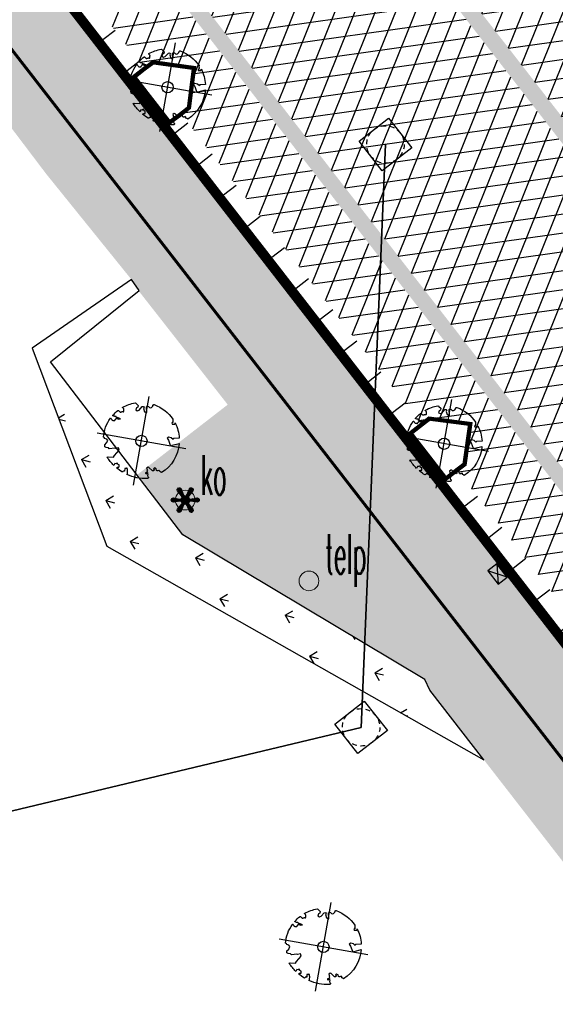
# Model space of a CAD drawing. Header units: metres. Extents: x 196882 to 197709, y 354811 to 355604.
# Tile 57 of 68: x 197277 to 197291, y 355287 to 355314. Entities that reach past the tile are written whole.
import ezdxf
from ezdxf.enums import TextEntityAlignment as Align

# ---------------------------------------------------------------- set-up
doc = ezdxf.new("R2010")
doc.units = ezdxf.units.M
doc.linetypes.add('HIDDENX2', pattern=[0.75, 0.5, -0.25])
doc.layers.get('0').update_dxf_attribs({"lineweight": 18})
for name, color, linetype, lineweight in [('B-WE-IE-MEUBILAIR_WEGMEUBILAIR-S', 7, 'Continuous', 25), ('Boomvak', 7, 'Continuous', 18), ('dinaf vast verkeerstelpunt', 2, 'Continuous', 0), ('kunstobject', 2, 'Continuous', 0), ('N-WE-RI-HWA_KOLK-S', 7, 'Continuous', 25), ('N-WE-RI-PUT_BETON-S', 7, 'Continuous', 25), ('V-WE-GR-BOOM-S', 7, 'Continuous', 25), ('V-WE-RI-VWA_TRANSPORTLEIDING-G', 20, 'RI-VWA-V', 35), ('V-WE-VH-KANTOPSLUITING_OPSLUITBAND-G', 7, 'VH-OPSLUITBAND-V', 25), ('V-WE-VH-KANTOPSLUITING_RIJWIELPADBAND_380X200-G', 10, 'VH-RIJWIELPADBAND_380X200-V', 0), ('V-WE-VH-KANTOPSLUITING_TROTTOIRBAND-G', 7, 'VH-TROTTOIRBAND-V', 0), ('V-WE-VH-VERHARDING_TEGEL-A', 252, 'Continuous', 18)]:
    doc.layers.add(name, color=color, linetype=linetype, lineweight=lineweight)
doc.layers.add('V-WE-VH-VERHARDING_TEGEL_300x300 grijs', color=7, linetype='Continuous', lineweight=18, true_color=0x999999)
doc.layers.add('V_GROEN_A_GRAS', color=3, linetype='Continuous', true_color=0x00ff00)
doc.layers.add('V_WEGEN_A_ASFALT', color=252, linetype='Continuous')
doc.layers.add('V_WEGEN_A_BSS', color=252, linetype='Continuous')
doc.styles.add('NLCS-ISO-M500-T25', font='NLCS-ISO.ttf', dxfattribs={"height": 1})
doc.styles.get("Standard").update_dxf_attribs({"font": 'arial.ttf'})
doc.styles.add('Style-simplex', font='simplex.shx')
doc.linetypes.add('RI-VWA-V', pattern='A,2.5,[24,NLCS.SHX,S=1,R=0,X=0,Y=0],2.5,-3,0,-3', length=11)
doc.linetypes.add('VH-OPSLUITBAND-V', pattern='A,4,-2,2,-2,2,[24,NLCS.SHX,S=1,R=0,X=0,Y=0],2,-2,2,-2', length=20)
doc.linetypes.add('VH-RIJWIELPADBAND_380X200-V', pattern='A,4,[24,NLCS.SHX,S=1,R=0,X=0,Y=0],4,-2,2,-2,0,-2,2,-2', length=20)
doc.linetypes.add('VH-TROTTOIRBAND-V', pattern='A,2.5,[24,NLCS.SHX,S=1,R=0,X=0,Y=0],2.5,-2,2,-2,2,-2', length=15)
pattern_1 = [(37.8188, (197246.93495, 355232.614), (0.0928136, 0.736638), [0.525, -0.525]), (127.8188, (197246.93495, 355232.614), (-0.4147258, -0.3219122), [])]
pattern_2 = [(8.01566, (197092.36684, 355424.0297), (-0.0697219, 0.495115), []), (68.01566, (197092.36684, 355424.0297), (-0.4636431, 0.1871766), [])]

# ---------------------------------------------------------------- blocks, each defined once
blk = doc.blocks.new('S429')
at = {"layer": 'kunstobject', "color": 7, "linetype": 'Continuous', "lineweight": 0}
blk.add_circle((0, 0), 0.263, dxfattribs=at)
blk.add_circle((0, 0), 0.263, dxfattribs=at)
at = {"layer": 'kunstobject', "color": 7, "linetype": 'Continuous', "lineweight": 0, "style": 'Style-simplex', "width": 0.428569}
blk.add_text('ko', height=1.05, dxfattribs=at).set_placement((0.41, 0.143))
blk = doc.blocks.new('S1150')
at = {"layer": 'dinaf vast verkeerstelpunt', "color": 7, "linetype": 'Continuous', "lineweight": 0}
blk.add_circle((0, 0), 0.263, dxfattribs=at)
blk.add_circle((0, 0), 0.263, dxfattribs=at)
at = {"layer": 'dinaf vast verkeerstelpunt', "color": 7, "linetype": 'Continuous', "lineweight": 0, "style": 'Style-simplex', "width": 0.428569}
blk.add_text('telp', height=1.05, dxfattribs=at).set_placement((0.429, 0.191))
blk = doc.blocks.new('*U82')
at = {"color": 1}
blk.add_lwpolyline([(0.087, 0.942), (0.088, 0.944), (0.09, 0.946), (0.091, 0.948), (0.093, 0.949), (0.095, 0.951), (0.096, 0.952), (0.097, 0.954), (0.099, 0.956), (0.1, 0.958), (0.102, 0.96), (0.103, 0.963), (0.103, 0.967), (0.103, 0.972), (0.103, 0.977), (0.102, 0.983), (0.095, 1.007, -0.52938), (0.106, 1.02, -0.087139), (0.444, 0.925, -0.372341), (0.457, 0.895), (0.471, 0.824), (0.436, 0.789), (0.398, 0.797), (0.353, 0.763), (0.371, 0.72), (0.417, 0.705), (0.542, 0.734), (0.573, 0.717), (0.57, 0.691), (0.541, 0.673), (0.515, 0.588), (0.549, 0.534), (0.634, 0.669, -0.504641), (0.681, 0.628, 0.331948), (0.709, 0.584, 0.282008), (0.799, 0.601), (0.791, 0.597, -0.512156), (0.833, 0.597, -0.16076), (1.019, -0.011), (0.995, -0.034), (0.995, -0.059), (0.972, -0.063), (0.975, -0.088), (0.94, -0.076), (0.929, -0.104), (0.973, -0.133), (0.987, -0.144), (1.011, -0.12, -0.106371), (0.868, -0.522), (0.741, -0.44), (0.718, -0.456), (0.702, -0.389), (0.657, -0.335), (0.605, -0.335), (0.606, -0.398), (0.566, -0.536), (0.572, -0.562), (0.601, -0.566), (0.786, -0.637, -0.236298), (-0.045, -1.003, 0.159625), (-0.069, -0.954, 0.350802), (-0.063, -0.906, -0.504641), (-0.12, -0.879), (-0.106, -0.834), (-0.129, -0.792), (-0.16, -0.796), (-0.165, -0.829), (-0.188, -0.842), (-0.216, -0.821), (-0.24, -0.695), (-0.258, -0.677), (-0.304, -0.678), (-0.317, -0.733), (-0.336, -0.739), (-0.354, -0.785), (-0.401, -0.76, 0.733583), (-0.384, -0.795, -0.861625), (-0.374, -0.826, 0.279978), (-0.409, -0.879), (-0.407, -0.881, -0.827056), (-0.442, -0.917, -0.116774), (-0.83, -0.511), (-0.823, -0.51), (-0.817, -0.508), (-0.812, -0.506), (-0.808, -0.504), (-0.805, -0.502), (-0.803, -0.5), (-0.801, -0.497), (-0.754, -0.437), (-0.752, -0.435), (-0.752, -0.433), (-0.751, -0.431), (-0.75, -0.429), (-0.75, -0.427), (-0.749, -0.425), (-0.748, -0.422), (-0.747, -0.42), (-0.746, -0.417), (-0.744, -0.414), (-0.743, -0.411), (-0.741, -0.408), (-0.739, -0.405), (-0.738, -0.401), (-0.736, -0.398), (-0.735, -0.395), (-0.734, -0.392), (-0.734, -0.389), (-0.733, -0.386), (-0.733, -0.383), (-0.733, -0.381), (-0.734, -0.379), (-0.734, -0.377), (-0.735, -0.375), (-0.736, -0.374), (-0.738, -0.374), (-0.74, -0.373), (-0.742, -0.373), (-0.744, -0.373), (-0.746, -0.373), (-0.748, -0.373), (-0.75, -0.372), (-0.753, -0.371), (-0.755, -0.37), (-0.758, -0.369), (-0.76, -0.367), (-0.763, -0.365), (-0.765, -0.363), (-0.768, -0.361), (-0.771, -0.359), (-0.773, -0.357), (-0.776, -0.355), (-0.779, -0.352), (-0.781, -0.35), (-0.83, -0.406), (-0.832, -0.403), (-0.835, -0.4), (-0.837, -0.397), (-0.839, -0.394), (-0.841, -0.39), (-0.844, -0.388), (-0.848, -0.386), (-0.855, -0.385), (-0.864, -0.386), (-0.876, -0.388), (-0.891, -0.393, -0.040997), (-0.958, -0.205), (-0.923, -0.211), (-0.893, -0.231), (-0.876, -0.216), (-0.856, -0.185), (-0.875, -0.156), (-0.865, -0.113), (-0.904, -0.11), (-0.93, -0.085), (-0.978, -0.116, -0.05814), (-0.998, 0.166), (-0.97, 0.16), (-0.86, 0.073), (-0.812, 0.089), (-0.626, 0.139), (-0.61, 0.2), (-0.682, 0.229), (-0.693, 0.252), (-0.824, 0.317), (-0.827, 0.354), (-0.872, 0.391), (-0.89, 0.428), (-0.859, 0.476), (-0.792, 0.486), (-0.73, 0.527), (-0.729, 0.568), (-0.768, 0.613), (-0.757, 0.632), (-0.773, 0.662, -0.13428), (-0.333, 0.967, -0.541727), (-0.319, 0.957), (-0.322, 0.928), (-0.321, 0.913), (-0.319, 0.902), (-0.316, 0.893), (-0.312, 0.887), (-0.307, 0.882), (-0.302, 0.878), (-0.297, 0.875), (-0.293, 0.872), (-0.289, 0.868), (-0.286, 0.865), (-0.282, 0.862), (-0.279, 0.859), (-0.276, 0.857), (-0.273, 0.855), (-0.269, 0.854), (-0.266, 0.854), (-0.262, 0.855), (-0.258, 0.857), (-0.255, 0.859), (-0.25, 0.861), (-0.246, 0.863), (-0.242, 0.865), (-0.238, 0.867), (-0.234, 0.868), (-0.229, 0.869), (-0.225, 0.87), (-0.221, 0.871), (-0.217, 0.871), (-0.213, 0.872), (-0.21, 0.873), (-0.206, 0.874), (-0.203, 0.876), (-0.2, 0.879), (-0.197, 0.882), (-0.195, 0.885), (-0.193, 0.865), (-0.188, 0.86), (-0.167, 0.824), (-0.122, 0.799), (-0.185, 0.902), (-0.184, 0.905), (-0.183, 0.908), (-0.183, 0.911), (-0.183, 0.914), (-0.184, 0.917), (-0.185, 0.92), (-0.188, 0.923), (-0.191, 0.926), (-0.194, 0.929), (-0.199, 0.933), (-0.204, 0.938), (-0.21, 0.944), (-0.216, 0.951), (-0.223, 0.959), (-0.24, 0.98, -0.543104), (-0.234, 0.996, -0.046766), (-0.047, 1.023, -0.385168), (-0.036, 1.015), (-0.03, 0.976), (-0.028, 0.964), (-0.024, 0.956), (-0.021, 0.951), (-0.017, 0.947), (-0.013, 0.946), (-0.009, 0.945), (-0.005, 0.945), (-0.002, 0.945), (0.002, 0.944), (0.005, 0.943), (0.009, 0.942), (0.012, 0.941), (0.015, 0.939), (0.019, 0.938), (0.022, 0.936), (0.025, 0.935), (0.028, 0.934), (0.031, 0.932), (0.033, 0.931), (0.036, 0.929), (0.038, 0.928), (0.04, 0.926), (0.042, 0.924), (0.044, 0.922), (0.045, 0.92), (0.046, 0.919), (0.047, 0.917), (0.048, 0.915), (0.049, 0.914), (0.051, 0.913), (0.052, 0.912), (0.054, 0.912), (0.056, 0.912), (0.058, 0.913), (0.06, 0.914), (0.062, 0.915), (0.065, 0.916), (0.067, 0.918), (0.07, 0.921), (0.072, 0.923), (0.074, 0.926), (0.076, 0.929), (0.079, 0.932), (0.081, 0.935), (0.083, 0.937), (0.085, 0.94)], format="xyb", close=True, dxfattribs=at)
at = {"color": 10}
for points in [[(0.849, -0.849), (-0.849, 0.849)], [(-0.849, -0.849), (0.849, 0.849)]]:
    blk.add_lwpolyline(points, dxfattribs=at)
at = {"color": 1}
blk.add_circle((0, 0), 0.15, dxfattribs=at)
at = {"color": 7, "style": 'NLCS-ISO-M500-T25'}
for tag, p in [('NR', (-0.492, -0.08)), ('NAAM', (-0.492, -0.32))]:
    blk.add_attdef(tag, p, '', height=0.2, dxfattribs=at)
at = {"color": 7, "style": 'NLCS-ISO-M500-T25', "flags": 1}
for tag, p in [('WETNAAM', (-0.492, -0.56)), ('STAMDIA', (-0.492, -0.8)), ('STAMOMTR', (-0.492, -1.04)), ('OPMERKING', (-0.492, -1.28))]:
    blk.add_attdef(tag, p, '', height=0.2, dxfattribs=at)
blk = doc.blocks.new('SIE-WEG_KUNSTWERK-SO')
at = {"color": 0}
for p, q in [((-1.06, 1.31), (-0.73, 1.64)), ((-1.05, 1.46), (-0.88, 1.63)), ((-1.01, 1.21), (-0.63, 1.59)), ((-0.95, 1.13), (-0.56, 1.52)), ((-0.89, 1.06), (-0.52, 1.42)), ((-0.82, 0.98), (-0.48, 1.32)), ((-0.56, -0.17), (1.06, 1.44)), ((0.3, 0.83), (1.01, 1.53)), ((0.38, 1.05), (0.93, 1.6)), ((0.46, 1.27), (0.83, 1.64)), ((0.54, 1.49), (0.66, 1.61)), ((-1.85, -0.05), (-1.53, 0.27)), ((-1.83, 0.11), (-1.68, 0.26)), ((-1.81, -0.15), (-1.41, 0.25)), ((-1.74, -0.22), (-1.29, 0.23)), ((-1.64, -0.27), (-1.17, 0.21)), ((-1.5, -0.26), (-1.05, 0.18)), ((-1.33, -0.23), (-0.93, 0.16)), ((-1.15, -0.2), (-0.81, 0.14)), ((-1.06, -1.39), (0.52, 0.2)), ((-0.98, -0.17), (-0.68, 0.13)), ((-0.94, -1.12), (0.46, 0.28)), ((-0.81, -0.14), (-0.11, 0.56)), ((-0.76, 0.9), (-0.44, 1.22)), ((-0.69, 0.82), (-0.4, 1.11)), ((-0.66, -0.13), (0.01, 0.53)), ((-0.63, 0.75), (-0.37, 1.01)), ((-0.56, 0.67), (-0.33, 0.9)), ((-0.5, 0.59), (-0.29, 0.8)), ((-0.48, -0.24), (1.06, 1.3)), ((-0.44, 0.51), (-0.25, 0.7)), ((-0.44, -0.33), (0.53, 0.63)), ((-0.43, 0.38), (-0.19, 0.61)), ((-0.43, -0.47), (0.43, 0.39)), ((-0.08, -0.55), (0.61, 0.14)), ((0.06, -0.54), (0.74, 0.13)), ((0.6, -0.15), (0.91, 0.16)), ((0.75, -0.13), (1.08, 0.19)), ((0.88, -0.15), (1.25, 0.22)), ((1, -0.18), (1.42, 0.25)), ((1.12, -0.2), (1.59, 0.28)), ((1.24, -0.22), (1.7, 0.25)), ((1.36, -0.24), (1.78, 0.19)), ((1.48, -0.26), (1.84, 0.1)), ((-1.03, -1.5), (-0.27, -0.73)), ((-0.97, -1.57), (-0.35, -0.95)), ((-0.88, -1.63), (-0.43, -1.17)), ((0.16, -0.59), (0.45, -0.3)), ((0.23, -0.66), (0.43, -0.46)), ((0.27, -0.75), (0.47, -0.56)), ((0.31, -0.86), (0.53, -0.64)), ((0.35, -0.96), (0.6, -0.71)), ((0.39, -1.07), (0.66, -0.79)), ((0.43, -1.17), (0.73, -0.87)), ((0.46, -1.27), (0.79, -0.94)), ((0.5, -1.38), (0.86, -1.02)), ((0.54, -1.48), (0.92, -1.1)), ((0.6, -1.57), (0.99, -1.17)), ((0.68, -1.62), (1.04, -1.26)), ((1.6, -0.28), (1.85, -0.03)), ((-0.75, -1.64), (-0.51, -1.4)), ((0.8, -1.64), (1.07, -1.38))]:
    blk.add_line(p, q, dxfattribs=at)
at = {"linetype": 'Continuous', "flags": 128}
blk.add_lwpolyline([(0.26, -0.72, 0.700208), (-0.26, -0.72), (-0.55, -1.5, -1), (-1.03, -1.23), (-0.49, -0.58, 0.700208), (-0.75, -0.13), (-1.58, -0.28, -1), (-1.58, 0.28), (-0.75, 0.13, 0.700208), (-0.49, 0.58), (-1.03, 1.23, -1), (-0.55, 1.5), (-0.26, 0.72, 0.700208), (0.26, 0.72), (0.55, 1.5, -1), (1.03, 1.23), (0.49, 0.58, 0.700208), (0.75, 0.13), (1.58, 0.28, -1), (1.58, -0.28), (0.75, -0.13, 0.700208), (0.49, -0.58), (1.03, -1.23, -1), (0.55, -1.5)], format="xyb", close=True, dxfattribs=at)
blk = doc.blocks.new('N-SRI-KOLK_COMBINATIE-SO')
h = blk.add_hatch(color=256)
h.paths.add_polyline_path([(-1.125, 1.5), (-1.125, 0), (0, 0.75)])
h.paths.add_polyline_path([(1.125, 1.5), (0, 0.75), (1.125, 0)])
for p, q in [((-1.125, 0), (1.125, 1.5)), ((1.125, 0), (-1.125, 1.5))]:
    blk.add_line(p, q)
at = {"flags": 128}
blk.add_lwpolyline([(-1.125, 0), (1.125, 0), (1.125, 1.5), (-1.125, 1.5)], close=True, dxfattribs=at)
blk = doc.blocks.new('*U86')
at = {"color": 1, "lineweight": 30}
blk.add_lwpolyline([(-0.5, 0.5), (0.5, 0.5), (0.5, -0.5), (-0.5, -0.5)], close=True, dxfattribs=at)
at = {"color": 1, "linetype": 'HIDDENX2', "lineweight": 30, "ltscale": 0.25}
blk.add_circle((0, 0), 0.5, dxfattribs=at)
for tag, p in [('PUTNR', (1.153, 0.735)), ('MVHOOGTE', (1.153, 0.035))]:
    blk.add_attdef(tag, text='', height=0.5).set_placement(p, align=Align.MIDDLE)
blk.add_attdef('H', text='', height=0.5).set_placement((0, 0), align=Align.MIDDLE_CENTER)

msp = doc.modelspace()

# ---------------------------------------------------------------- hatches: boundary and pattern name
at = {"layer": 'V-WE-VH-VERHARDING_TEGEL-A'}
h = msp.add_hatch(dxfattribs=at)
h.set_pattern_fill('AVH-TEGEL_300X300_HALFST', color=256, scale=1.25, pattern_type=2)
h.set_pattern_definition([(308.01566, (197249.86215, 355235.00618), (0.37867427, -0.17996401), [0.375, -0.375]), (38.01566, (197249.86215, 355235.0062), (-0.2309538, 0.2954409), [])])
edge = h.paths.add_edge_path()
edge.add_line((197250.587, 355375.687), (197251.852, 355380.22))
edge.add_line((197251.852, 355380.22), (197251.636, 355380.279))
edge.add_line((197251.636, 355380.279), (197251.953, 355381.437))
edge.add_line((197251.953, 355381.437), (197253.909, 355388.582))
edge.add_line((197253.909, 355388.582), (197255.388, 355385.944))
edge.add_line((197255.388, 355385.944), (197253.993, 355380.875))
edge.add_line((197253.993, 355380.875), (197253.602, 355379.738))
edge.add_line((197253.602, 355379.738), (197252.112, 355374.322))
edge.add_line((197252.112, 355374.322), (197251.983, 355373.854))
edge.add_arc((197266.421, 355369.787), 15, 164.2696, 175.0152)
edge.add_line((197251.478, 355371.09), (197257.038, 355364.261))
edge.add_line((197257.038, 355364.261), (197259.831, 355360.672))
edge.add_line((197259.831, 355360.672), (197265.955, 355353.017))
edge.add_line((197265.955, 355353.017), (197267.231, 355351.329))
edge.add_line((197267.231, 355351.329), (197267.329, 355351.385))
edge.add_line((197267.329, 355351.385), (197274.122, 355342.324))
edge.add_line((197274.122, 355342.324), (197274.347, 355342.485))
edge.add_line((197274.347, 355342.485), (197280.185, 355334.584))
edge.add_line((197280.185, 355334.584), (197280.301, 355334.674))
edge.add_line((197280.301, 355334.674), (197281.439, 355333.213))
edge.add_line((197281.439, 355333.213), (197281.187, 355332.984))
edge.add_line((197281.187, 355332.984), (197283.81, 355329.634))
edge.add_line((197283.81, 355329.634), (197284.039, 355329.789))
edge.add_line((197284.039, 355329.789), (197287.765, 355325.019))
edge.add_line((197287.765, 355325.019), (197287.883, 355325.086))
edge.add_line((197287.883, 355325.086), (197290.201, 355321.986))
edge.add_line((197290.201, 355321.986), (197290.111, 355321.915))
edge.add_line((197290.111, 355321.915), (197295.665, 355314.806))
edge.add_line((197295.665, 355314.806), (197301.443, 355307.301))
edge.add_line((197301.443, 355307.301), (197303.678, 355304.42))
edge.add_line((197303.678, 355304.42), (197313.199, 355292.056))
edge.add_line((197313.199, 355292.056), (197319.465, 355284.035))
edge.add_line((197319.465, 355284.035), (197322.581, 355279.99))
edge.add_line((197322.581, 355279.99), (197322.446, 355279.867))
edge.add_line((197322.446, 355279.867), (197328.808, 355271.645))
edge.add_line((197328.808, 355271.645), (197329.028, 355271.816))
edge.add_line((197329.028, 355271.816), (197337.212, 355261.237))
edge.add_line((197337.212, 355261.237), (197337.127, 355261.166))
edge.add_line((197337.127, 355261.166), (197340.672, 355256.79))
edge.add_line((197340.672, 355256.79), (197343.11, 355253.699))
edge.add_line((197343.11, 355253.699), (197342.993, 355253.602))
edge.add_line((197342.993, 355253.602), (197343.343, 355253.162))
edge.add_line((197343.343, 355253.162), (197343.435, 355253.225))
edge.add_line((197343.435, 355253.225), (197355.732, 355237.418))
edge.add_line((197355.732, 355237.418), (197355.648, 355237.342))
edge.add_line((197355.648, 355237.342), (197355.992, 355236.882))
edge.add_line((197355.992, 355236.882), (197358.878, 355239.072))
edge.add_line((197358.878, 355239.072), (197360.777, 355236.583))
edge.add_line((197360.777, 355236.583), (197359.385, 355235.66))
edge.add_line((197359.385, 355235.66), (197359.073, 355235.463))
edge.add_line((197359.073, 355235.463), (197358.387, 355235.184))
edge.add_line((197358.387, 355235.184), (197357.663, 355235.029))
edge.add_line((197357.663, 355235.029), (197356.871, 355235.006))
edge.add_line((197356.871, 355235.006), (197356.322, 355235.095))
edge.add_line((197356.322, 355235.095), (197355.792, 355235.3))
edge.add_line((197355.792, 355235.3), (197355.317, 355235.615))
edge.add_line((197355.317, 355235.615), (197354.926, 355236.015))
edge.add_line((197354.926, 355236.015), (197354.173, 355236.966))
edge.add_line((197354.173, 355236.966), (197254.803, 355365.026))
edge.add_line((197254.803, 355365.026), (197252.597, 355367.877))
edge.add_line((197252.597, 355367.877), (197252.691, 355367.952))
edge.add_line((197252.691, 355367.952), (197250.495, 355370.704))
edge.add_line((197250.495, 355370.704), (197250.133, 355371.32))
edge.add_line((197250.133, 355371.32), (197249.916, 355372.013))
edge.add_line((197249.916, 355372.013), (197249.862, 355372.737))
edge.add_line((197249.862, 355372.737), (197249.973, 355373.446))
edge.add_line((197249.973, 355373.446), (197250.587, 355375.687))
h = msp.add_hatch(dxfattribs=at)
h.set_pattern_fill('AVH-TEGEL_300X300_HALFST', color=11, scale=1.25, pattern_type=2)
h.set_pattern_definition([(308.015660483, (-58.86684, -45.96112), (0.378674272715, -0.1799640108), [0.375, -0.375]), (38.01566048, (-58.86684, -45.9611), (-0.23095381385, 0.29544091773), [])])
h.paths.add_polyline_path([(197611.905, 354883.622), (197617.307, 354876.665), (197615.886, 354875.563), (197572.913, 354930.906), (197570.425, 354934.11), (197484.931, 355044.212), (197481.749, 355048.31), (197357.892, 355207.986), (197351.32, 355216.473), (197346.25, 355223.021), (197337.369, 355234.416), (197243.012, 355355.967), (197242.503, 355356.81), (197242.203, 355357.748), (197242.06, 355358.479), (197241.6, 355359.917), (197240.817, 355361.208), (197237.815, 355365.062), (197235.607, 355367.896), (197236.226, 355370.216), (197236.899, 355369.358), (197237.127, 355368.928), (197238.472, 355367.204), (197242.289, 355362.28), (197242.829, 355361.489), (197243.273, 355360.634), (197243.612, 355359.731), (197243.839, 355358.801), (197243.913, 355358.396), (197244.132, 355357.668), (197244.49, 355356.997), (197246.89, 355353.905), (197257.004, 355340.877), (197263.069, 355333.063), (197270.1, 355324.006), (197279.392, 355312.035), (197295.011, 355291.914), (197302.573, 355282.172), (197310.236, 355272.301), (197317.909, 355262.416), (197324.699, 355253.668), (197332.224, 355243.975), (197340.253, 355233.64), (197347.837, 355223.911), (197349.563, 355225.192), (197351.569, 355222.107), (197350.13, 355220.964), (197357.263, 355211.768), (197361.255, 355206.596), (197374.852, 355189.05), (197395.161, 355162.866), (197403.326, 355152.339), (197425.189, 355124.15), (197437.629, 355108.111), (197445.337, 355098.173), (197474.048, 355061.155), (197481.019, 355052.168), (197483.327, 355053.995), (197485.597, 355051.07), (197483.289, 355049.265), (197486.28, 355045.412), (197561.285, 354948.815), (197591.974, 354909.292)])
h = msp.add_hatch(dxfattribs=at)
h.set_pattern_fill('AVH-TEGEL_300X300_HALFST', color=256, scale=1.25, pattern_type=2)
h.set_pattern_definition([(308.01566, (197234.217, 354932.616), (0.37867427, -0.17996401), [0.375, -0.375]), (38.01566, (197234.217, 354932.616), (-0.23095381, 0.29544092), [])])
h.paths.add_polyline_path([(197235.581, 355367.799), (197234.217, 355362.687), (197236.721, 355359.564), (197239.925, 355353.365), (197240.018, 355353.248), (197240.596, 355353.707), (197242.746, 355350.948), (197242.149, 355350.482), (197247.638, 355343.366), (197248.794, 355344.219), (197251.13, 355341.161), (197250.017, 355340.283), (197251.382, 355338.514), (197252.017, 355339.01), (197253.241, 355337.431), (197252.603, 355336.931), (197255.071, 355333.731), (197255.72, 355334.225), (197256.932, 355332.633), (197256.293, 355332.148), (197258.771, 355328.935), (197259.386, 355329.419), (197260.605, 355327.83), (197259.989, 355327.355), (197262.404, 355324.224), (197263.572, 355325.082), (197265.762, 355322.252), (197264.611, 355321.364), (197266.049, 355319.503), (197266.681, 355319.992), (197267.9, 355318.4), (197267.273, 355317.913), (197268.559, 355316.246), (197270.468, 355317.879), (197270.374, 355318.017), (197270.769, 355318.334), (197271.082, 355317.944), (197271.017, 355317.894), (197277.296, 355309.603), (197279.798, 355306.505), (197279.767, 355306.48), (197282.144, 355303.445), (197279.742, 355301.585), (197280.949, 355299.977), (197287.399, 355296.113), (197287.537, 355295.83), (197336.506, 355232.778), (197336.629, 355232.874), (197343.676, 355223.839), (197345.792, 355221.126), (197350.134, 355215.559), (197350.732, 355214.792), (197350.788, 355213.519), (197352.134, 355211.814), (197352.955, 355211.669), (197355.806, 355207.908), (197382.704, 355173.364), (197415.028, 355132.025), (197418.821, 355127.312), (197426.22, 355117.67), (197426.162, 355117.573), (197439.09, 355100.957), (197447.403, 355090.49), (197447.266, 355090.385), (197453.819, 355082.221), (197453.723, 355082.153), (197455.981, 355079.258), (197455.944, 355079.174), (197461.241, 355072.44), (197461.369, 355072.494), (197471.122, 355059.986), (197471.26, 355059.822), (197471.304, 355059.856), (197476.126, 355053.586), (197484.037, 355043.418), (197483.735, 355043.179), (197485.477, 355040.963), (197485.825, 355041.194), (197487.25, 355039.31), (197487.136, 355039.216), (197495.21, 355028.868), (197497.648, 355025.787), (197507.361, 355013.143), (197507.469, 355013.22), (197507.852, 355012.72), (197507.757, 355012.64), (197515.172, 355003.148), (197515.257, 355003.199), (197520.23, 354996.693), (197525.87, 354989.268), (197535.302, 354976.941), (197535.185, 354976.85), (197538.114, 354973.09), (197538.245, 354973.166), (197538.442, 354972.926), (197537.462, 354972.143), (197537.63, 354971.963), (197536.257, 354970.595), (197538.447, 354967.93), (197543.233, 354962.047), (197550.188, 354953.499), (197553.95, 354948.887), (197557.921, 354943.994), (197557.833, 354943.918), (197564.133, 354936.165), (197565.05, 354936.92), (197568.446, 354932.616), (197570.362, 354934.061), (197484.868, 355044.163), (197357.829, 355207.937), (197351.257, 355216.424), (197346.187, 355222.972), (197337.306, 355234.367), (197242.946, 355355.922), (197242.43, 355356.777), (197242.125, 355357.728), (197241.982, 355358.459), (197241.527, 355359.884), (197240.751, 355361.163), (197237.752, 355365.013)])
at = {"layer": 'V_GROEN_A_GRAS'}
h = msp.add_hatch(dxfattribs=at)
h.set_pattern_fill('GRASS', color=70, scale=0.05, angle=-52.2047, style=0)
h.set_pattern_definition([(345.81095477, (0, 0), (1.0907547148, 0.6505029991), [0.238125, -1.557926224]), (300.81095477, (0, 0), (1.090754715, 0.650502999), [0.238125, -1.031875]), (30.81095477, (0, 0), (-0.650502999, 1.090754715), [0.238125, -1.031875])])
edge = h.paths.add_edge_path()
edge.add_line((197276.926, 355304.955), (197278.916, 355299.672))
edge.add_line((197278.916, 355299.672), (197288.979, 355293.973))
edge.add_line((197288.979, 355293.973), (197287.537, 355295.83))
edge.add_line((197287.537, 355295.83), (197287.399, 355296.113))
edge.add_line((197287.399, 355296.113), (197280.949, 355299.977))
edge.add_line((197280.949, 355299.977), (197277.418, 355304.586))
edge.add_line((197277.418, 355304.586), (197279.783, 355306.492))
edge.add_line((197279.783, 355306.492), (197279.574, 355306.782))
edge.add_line((197279.574, 355306.782), (197276.928, 355304.949))
at = {"layer": 'V_WEGEN_A_ASFALT'}
h = msp.add_hatch(dxfattribs=at)
h.set_pattern_fill('AVH-ASFALT', color=256, scale=0.5, style=0, pattern_type=2)
h.set_pattern_definition([(8.01566048, (135.18786, -698.3183), (-0.0697218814, 0.495114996), []), (68.01566048, (135.18786, -698.3183), (-0.463643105, 0.1871765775), [])])
h.paths.add_polyline_path([(197244.208, 355366.633), (197244.772, 355368.756), (197248.206, 355364.347), (197246.291, 355363.976)], flags=16)
h.paths.add_polyline_path([(197618.792, 354883.616), (197618.859, 354883.531), (197620.176, 354881.132), (197620.218, 354880.802), (197620.037, 354880.548), (197619.732, 354880.486), (197619.447, 354880.661), (197617.809, 354882.828)], flags=16)
h.paths.add_polyline_path([(197615.205, 354887.359), (197615.579, 354887.38), (197615.929, 354887.241), (197616.175, 354886.989), (197616.212, 354886.932), (197615.217, 354886.144), (197614.828, 354886.612), (197614.745, 354886.93), (197614.909, 354887.207)], flags=16)
h.paths.add_polyline_path([(197249.048, 355360.444), (197250.453, 355361.457), (197251.761, 355359.078), (197251.788, 355358.77), (197251.578, 355358.542), (197251.264, 355358.397), (197250.888, 355358.381), (197250.536, 355358.513), (197250.274, 355358.756)], flags=16)
h.paths.add_polyline_path([(197362.128, 355212.271), (197363.159, 355213.075), (197365.145, 355210.506), (197365.231, 355210.199), (197365.079, 355209.918), (197364.69, 355209.596), (197364.363, 355209.5), (197364.069, 355209.671)], flags=16)
h.paths.add_polyline_path([(197494.363, 355046.214), (197494.643, 355046.042), (197496.089, 355044.106), (197495.099, 355043.365), (197493.938, 355045.57), (197493.887, 355045.898), (197494.062, 355046.15)], flags=16)
h.paths.add_polyline_path([(197496.176, 355041.974), (197497.151, 355042.743), (197499.309, 355039.886), (197499.406, 355039.593), (197499.313, 355039.327), (197499.034, 355039.183), (197498.669, 355039.152), (197498.322, 355039.267), (197498.06, 355039.492)], flags=16)
edge = h.paths.add_edge_path()
edge.add_line((197254.74, 355364.977), (197252.534, 355367.828))
edge.add_line((197252.534, 355367.828), (197250.33, 355370.59))
edge.add_line((197250.33, 355370.59), (197246.08, 355375.894))
edge.add_line((197246.08, 355375.894), (197245.813, 355376.216))
edge.add_line((197245.813, 355376.216), (197245.689, 355376.286))
edge.add_line((197245.689, 355376.286), (197245.587, 355376.385))
edge.add_line((197245.587, 355376.385), (197244.802, 355377.427))
edge.add_line((197244.802, 355377.427), (197244.442, 355377.886))
edge.add_line((197244.442, 355377.886), (197242.813, 355376.643))
edge.add_line((197242.813, 355376.643), (197242.078, 355376.934))
edge.add_line((197242.078, 355376.934), (197241.456, 355377.421))
edge.add_line((197241.456, 355377.421), (197241.264, 355377.677))
edge.add_line((197241.264, 355377.677), (197240.464, 355374.501))
edge.add_line((197240.464, 355374.501), (197243.638, 355370.386))
edge.add_line((197243.638, 355370.386), (197243.015, 355368.04))
edge.add_line((197243.015, 355368.04), (197239.826, 355372.186))
edge.add_line((197239.826, 355372.186), (197238.981, 355368.895))
edge.add_line((197238.981, 355368.895), (197239.273, 355368.341))
edge.add_line((197239.273, 355368.341), (197239.444, 355367.723))
edge.add_line((197239.444, 355367.723), (197239.477, 355367.083))
edge.add_line((197239.477, 355367.083), (197239.375, 355366.465))
edge.add_line((197239.375, 355366.465), (197239.17, 355366.309))
edge.add_line((197239.17, 355366.309), (197242.289, 355362.28))
edge.add_line((197242.289, 355362.28), (197242.829, 355361.489))
edge.add_line((197242.829, 355361.489), (197243.273, 355360.634))
edge.add_line((197243.273, 355360.634), (197243.612, 355359.731))
edge.add_line((197243.612, 355359.731), (197243.839, 355358.801))
edge.add_line((197243.839, 355358.801), (197243.913, 355358.396))
edge.add_line((197243.913, 355358.396), (197244.132, 355357.668))
edge.add_line((197244.132, 355357.668), (197244.49, 355356.997))
edge.add_line((197244.49, 355356.997), (197246.766, 355358.85))
edge.add_line((197246.766, 355358.85), (197247.262, 355358.206))
edge.add_line((197247.262, 355358.206), (197344.321, 355233.163))
edge.add_line((197344.321, 355233.163), (197344.724, 355232.614))
edge.add_line((197344.724, 355232.614), (197349.563, 355225.192))
edge.add_line((197349.563, 355225.192), (197351.569, 355222.107))
edge.add_line((197351.569, 355222.107), (197357.966, 355212.296))
edge.add_line((197357.966, 355212.296), (197358.618, 355211.446))
edge.add_line((197358.618, 355211.446), (197359.525, 355210.295))
edge.add_line((197359.525, 355210.295), (197361.338, 355207.993))
edge.add_line((197361.338, 355207.993), (197362.045, 355207.269))
edge.add_line((197362.045, 355207.269), (197374.863, 355193.737))
edge.add_line((197374.863, 355193.737), (197375.209, 355193.322))
edge.add_line((197375.209, 355193.322), (197441.888, 355107.396))
edge.add_line((197441.888, 355107.396), (197445.664, 355102.529))
edge.add_line((197445.664, 355102.529), (197478.355, 355060.401))
edge.add_line((197478.355, 355060.401), (197483.327, 355053.995))
edge.add_line((197483.327, 355053.995), (197486.594, 355049.782))
edge.add_line((197486.594, 355049.782), (197601.022, 354902.418))
edge.add_line((197601.022, 354902.418), (197611.126, 354886.577))
edge.add_line((197611.126, 354886.577), (197612.61, 354884.25))
edge.add_line((197612.61, 354884.25), (197615.186, 354880.9))
edge.add_line((197615.186, 354880.9), (197618.014, 354877.23))
edge.add_line((197618.014, 354877.23), (197615.886, 354875.563))
edge.add_line((197615.886, 354875.563), (197618.768, 354871.816))
edge.add_line((197618.768, 354871.816), (197619.198, 354871.038))
edge.add_line((197619.198, 354871.038), (197619.38, 354870.123))
edge.add_line((197619.38, 354870.123), (197619.267, 354869.197))
edge.add_line((197619.267, 354869.197), (197618.896, 354868.389))
edge.add_line((197618.896, 354868.389), (197618.39, 354867.541))
edge.add_line((197618.39, 354867.541), (197617.593, 354866.525))
edge.add_line((197617.593, 354866.525), (197616.658, 354865.636))
edge.add_line((197616.658, 354865.636), (197615.8, 354864.929))
edge.add_line((197615.8, 354864.929), (197615.563, 354864.731))
edge.add_line((197615.563, 354864.731), (197616.512, 354863.566))
edge.add_line((197616.512, 354863.566), (197619.999, 354859.296))
edge.add_line((197619.999, 354859.296), (197620, 354859.283))
edge.add_line((197620, 354859.283), (197620.838, 354860.022))
edge.add_line((197620.838, 354860.022), (197621.747, 354860.68))
edge.add_line((197621.747, 354860.68), (197622.714, 354861.249))
edge.add_line((197622.714, 354861.249), (197623.726, 354861.722))
edge.add_line((197623.726, 354861.722), (197624.679, 354861.942))
edge.add_line((197624.679, 354861.942), (197625.707, 354861.841))
edge.add_line((197625.707, 354861.841), (197626.645, 354861.408))
edge.add_line((197626.645, 354861.408), (197627.356, 354860.736))
edge.add_line((197627.356, 354860.736), (197628.477, 354859.277))
edge.add_line((197628.477, 354859.277), (197629.919, 354860.402))
edge.add_line((197629.919, 354860.402), (197629.805, 354860.728))
edge.add_line((197629.805, 354860.728), (197629.902, 354861.061))
edge.add_line((197629.902, 354861.061), (197630.176, 354861.274))
edge.add_line((197630.176, 354861.274), (197630.523, 354861.286))
edge.add_line((197630.523, 354861.286), (197631.776, 354860.787))
edge.add_line((197631.776, 354860.787), (197632.963, 354860.123))
edge.add_line((197632.963, 354860.123), (197634.053, 354859.31))
edge.add_line((197634.053, 354859.31), (197635.019, 354858.369))
edge.add_line((197635.019, 354858.369), (197638.026, 354855.034))
edge.add_line((197638.026, 354855.034), (197640.528, 354852.513))
edge.add_line((197640.528, 354852.513), (197643.259, 354850.242))
edge.add_line((197643.259, 354850.242), (197644.292, 354849.463))
edge.add_line((197644.292, 354849.463), (197645.047, 354848.804))
edge.add_line((197645.047, 354848.804), (197645.73, 354848.064))
edge.add_line((197645.73, 354848.064), (197646.33, 354847.253))
edge.add_line((197646.33, 354847.253), (197646.835, 354846.388))
edge.add_line((197646.835, 354846.388), (197646.898, 354846.033))
edge.add_line((197646.898, 354846.033), (197646.731, 354845.714))
edge.add_line((197646.731, 354845.714), (197646.403, 354845.564))
edge.add_line((197646.403, 354845.564), (197646.052, 354845.646))
edge.add_line((197646.052, 354845.646), (197645.25, 354844.024))
edge.add_line((197645.25, 354844.024), (197658.974, 354837.104))
edge.add_line((197658.974, 354837.104), (197663.24, 354845.081))
edge.add_line((197663.24, 354845.081), (197662.256, 354845.808))
edge.add_line((197662.256, 354845.808), (197661.166, 354846.589))
edge.add_line((197661.166, 354846.589), (197659.281, 354847.978))
edge.add_line((197659.281, 354847.978), (197658.181, 354848.824))
edge.add_line((197658.181, 354848.824), (197657.094, 354849.687))
edge.add_line((197657.094, 354849.687), (197655.779, 354850.771))
edge.add_line((197655.779, 354850.771), (197654.486, 354851.882))
edge.add_line((197654.486, 354851.882), (197653.214, 354853.017))
edge.add_line((197653.214, 354853.017), (197651.963, 354854.175))
edge.add_line((197651.963, 354854.175), (197650.716, 354852.865))
edge.add_line((197650.716, 354852.865), (197650.9, 354852.49))
edge.add_line((197650.9, 354852.49), (197650.77, 354852.093))
edge.add_line((197650.77, 354852.093), (197650.399, 354851.9))
edge.add_line((197650.399, 354851.9), (197649.999, 354852.022))
edge.add_line((197649.999, 354852.022), (197648.432, 354853.042))
edge.add_line((197648.432, 354853.042), (197647.483, 354853.708))
edge.add_line((197647.483, 354853.708), (197646.554, 354854.401))
edge.add_line((197646.554, 354854.401), (197646.122, 354854.742))
edge.add_line((197646.122, 354854.742), (197644.859, 354855.773))
edge.add_line((197644.859, 354855.773), (197644.092, 354856.447))
edge.add_line((197644.092, 354856.447), (197643.344, 354857.143))
edge.add_line((197643.344, 354857.143), (197642.619, 354857.862))
edge.add_line((197642.619, 354857.862), (197641.665, 354858.874))
edge.add_line((197641.665, 354858.874), (197641.087, 354859.527))
edge.add_line((197641.087, 354859.527), (197639.661, 354861.285))
edge.add_line((197639.661, 354861.285), (197636.225, 354865.712))
edge.add_line((197636.225, 354865.712), (197606.51, 354903.995))
edge.add_line((197606.51, 354903.995), (197598.397, 354914.448))
edge.add_line((197598.397, 354914.448), (197512.56, 355025.035))
edge.add_line((197512.56, 355025.035), (197510.219, 355028.767))
edge.add_line((197510.219, 355028.767), (197510.081, 355029.114))
edge.add_line((197510.081, 355029.114), (197510.082, 355029.515))
edge.add_line((197510.082, 355029.515), (197510.237, 355029.886))
edge.add_line((197510.237, 355029.886), (197510.498, 355030.152))
edge.add_line((197510.498, 355030.152), (197511.653, 355030.966))
edge.add_line((197511.653, 355030.966), (197509.492, 355033.75))
edge.add_line((197509.492, 355033.75), (197508.696, 355033.14))
edge.add_line((197508.696, 355033.14), (197508.366, 355032.978))
edge.add_line((197508.366, 355032.978), (197507.964, 355032.963))
edge.add_line((197507.964, 355032.963), (197507.593, 355033.119))
edge.add_line((197507.593, 355033.119), (197507.34, 355033.386))
edge.add_line((197507.34, 355033.386), (197502.398, 355041.291))
edge.add_line((197502.398, 355041.291), (197502.172, 355041.653))
edge.add_line((197502.172, 355041.653), (197499.691, 355044.838))
edge.add_line((197499.691, 355044.838), (197496.292, 355049.202))
edge.add_line((197496.292, 355049.202), (197497.039, 355049.802))
edge.add_line((197497.039, 355049.802), (197494.767, 355052.728))
edge.add_line((197494.767, 355052.728), (197496.199, 355053.822))
edge.add_line((197496.199, 355053.822), (197495.483, 355054.755))
edge.add_line((197495.483, 355054.755), (197495.101, 355055.422))
edge.add_line((197495.101, 355055.422), (197494.906, 355056.196))
edge.add_line((197494.906, 355056.196), (197494.93, 355056.994))
edge.add_line((197494.93, 355056.994), (197495.159, 355057.728))
edge.add_line((197495.159, 355057.728), (197495.351, 355058.139))
edge.add_arc((197501.887, 355055.322), 7.118, 130.4855, 156.6826, ccw=False)
edge.add_line((197497.266, 355060.735), (197503.259, 355066.482))
edge.add_line((197503.259, 355066.482), (197499.956, 355070.009))
edge.add_line((197499.956, 355070.009), (197493.859, 355064.344))
edge.add_line((197493.859, 355064.344), (197492.971, 355063.627))
edge.add_line((197492.971, 355063.627), (197491.587, 355062.822))
edge.add_line((197491.587, 355062.822), (197490.85, 355062.586))
edge.add_line((197490.85, 355062.586), (197490.028, 355062.617))
edge.add_line((197490.028, 355062.617), (197489.269, 355062.934))
edge.add_line((197489.269, 355062.934), (197488.699, 355063.457))
edge.add_line((197488.699, 355063.457), (197487.505, 355064.991))
edge.add_line((197487.505, 355064.991), (197486.099, 355063.896))
edge.add_line((197486.099, 355063.896), (197486.194, 355063.783))
edge.add_line((197486.194, 355063.783), (197486.326, 355063.444))
edge.add_line((197486.326, 355063.444), (197486.227, 355063.093))
edge.add_line((197486.227, 355063.093), (197485.936, 355062.874))
edge.add_line((197485.936, 355062.874), (197485.572, 355062.874))
edge.add_line((197485.572, 355062.874), (197484.191, 355063.354))
edge.add_line((197484.191, 355063.354), (197482.889, 355064.06))
edge.add_line((197482.889, 355064.06), (197481.719, 355064.969))
edge.add_line((197481.719, 355064.969), (197480.725, 355066.04))
edge.add_line((197480.725, 355066.04), (197449.879, 355105.805))
edge.add_line((197449.879, 355105.805), (197446.133, 355110.634))
edge.add_line((197446.133, 355110.634), (197367.178, 355212.348))
edge.add_line((197367.178, 355212.348), (197362.457, 355218.43))
edge.add_line((197362.457, 355218.43), (197361.717, 355219.595))
edge.add_line((197361.717, 355219.595), (197361.196, 355220.895))
edge.add_line((197361.196, 355220.895), (197360.926, 355222.269))
edge.add_line((197360.926, 355222.269), (197360.914, 355223.645))
edge.add_line((197360.914, 355223.645), (197361.027, 355223.959))
edge.add_line((197361.027, 355223.959), (197361.299, 355224.151))
edge.add_line((197361.299, 355224.151), (197361.632, 355224.153))
edge.add_line((197361.632, 355224.153), (197361.906, 355223.963))
edge.add_line((197361.906, 355223.963), (197352.695, 355235.821))
edge.add_line((197352.695, 355235.821), (197352.795, 355235.512))
edge.add_line((197352.795, 355235.512), (197352.707, 355235.2))
edge.add_line((197352.707, 355235.2), (197352.46, 355234.99))
edge.add_line((197352.46, 355234.99), (197352.138, 355234.951))
edge.add_line((197352.138, 355234.951), (197350.627, 355235.485))
edge.add_line((197350.627, 355235.485), (197349.553, 355236.086))
edge.add_line((197349.553, 355236.086), (197349.208, 355236.279))
edge.add_line((197349.208, 355236.279), (197347.946, 355237.304))
edge.add_line((197347.946, 355237.304), (197346.795, 355238.622))
edge.add_line((197346.795, 355238.622), (197266.084, 355342.605))
edge.add_line((197266.084, 355342.605), (197264.508, 355344.843))
edge.add_line((197264.508, 355344.843), (197262.504, 355347.996))
edge.add_line((197262.504, 355347.996), (197260.59, 355351.011))
edge.add_line((197260.59, 355351.011), (197254.07, 355361.255))
edge.add_line((197254.07, 355361.255), (197252.531, 355363.249))
edge.add_line((197252.531, 355363.249), (197253.314, 355363.861))
edge.add_line((197253.314, 355363.861), (197254.74, 355364.977))
h = msp.add_hatch(dxfattribs=at)
h.set_pattern_fill('AVH-ASFALT', color=256, scale=0.5, style=0, pattern_type=2)
h.set_pattern_definition(pattern_2)
h.paths.add_polyline_path([(197247.418, 355357.342), (197247.045, 355354.83), (197257.523, 355341.308), (197257.746, 355341.481), (197258.884, 355341.333), (197258.735, 355340.22), (197258.511, 355340.03), (197263.603, 355333.465), (197263.821, 355333.647), (197264.95, 355333.506), (197264.815, 355332.382), (197264.58, 355332.19), (197270.617, 355324.425), (197270.84, 355324.6), (197271.969, 355324.451), (197271.829, 355323.33), (197271.611, 355323.141), (197279.905, 355312.444), (197280.147, 355312.618), (197281.291, 355312.461), (197281.149, 355311.34), (197280.925, 355311.162), (197287.295, 355302.949), (197287.514, 355303.119), (197288.662, 355302.97), (197288.502, 355301.833), (197288.292, 355301.673), (197295.537, 355292.343), (197295.771, 355292.503), (197296.874, 355292.376), (197296.758, 355291.22), (197296.524, 355291.049), (197303.099, 355282.579), (197303.333, 355282.769), (197304.47, 355282.601), (197304.315, 355281.474), (197304.088, 355281.299), (197310.758, 355272.713), (197310.996, 355272.883), (197312.111, 355272.74), (197311.969, 355271.607), (197311.753, 355271.433), (197318.433, 355262.827), (197318.668, 355263.005), (197319.799, 355262.853), (197319.665, 355261.72), (197319.439, 355261.538), (197325.224, 355254.079), (197325.466, 355254.25), (197326.587, 355254.115), (197326.436, 355252.978), (197326.218, 355252.798), (197332.761, 355244.393), (197332.989, 355244.562), (197334.116, 355244.397), (197333.961, 355243.308), (197333.747, 355243.107), (197341.238, 355233.47), (197343.885, 355233.031)])
h = msp.add_hatch(dxfattribs=at)
h.set_pattern_fill('AVH-ASFALT', color=256, scale=0.5, style=0, pattern_type=2)
h.set_pattern_definition(pattern_2)
h.paths.add_polyline_path([(197265.251, 355347.438), (197263.259, 355347.639), (197264.978, 355344.905), (197266.34, 355342.96), (197346.689, 355239.472), (197347.034, 355242.055), (197347.026, 355242.065), (197341.552, 355249.066), (197341.332, 355248.89), (197340.226, 355249.045), (197340.347, 355250.169), (197340.574, 355250.345), (197333.87, 355258.959), (197333.644, 355258.789), (197332.515, 355258.926), (197332.652, 355260.05), (197332.865, 355260.231), (197327.136, 355267.638), (197326.903, 355267.462), (197325.771, 355267.616), (197325.916, 355268.749), (197326.142, 355268.929), (197319.431, 355277.599), (197319.191, 355277.411), (197318.056, 355277.555), (197318.194, 355278.702), (197318.426, 355278.882), (197311.842, 355287.337), (197311.608, 355287.174), (197310.483, 355287.309), (197310.63, 355288.453), (197310.847, 355288.634), (197304.301, 355297.053), (197304.073, 355296.878), (197302.925, 355297.078), (197303.093, 355298.165), (197303.301, 355298.34), (197296.151, 355307.583), (197295.928, 355307.41), (197294.783, 355307.561), (197294.935, 355308.684), (197295.171, 355308.866), (197288.708, 355317.145), (197288.483, 355316.992), (197287.357, 355317.143), (197287.498, 355318.267), (197287.729, 355318.452), (197279.394, 355329.175), (197279.173, 355329.003), (197278.03, 355329.133), (197278.185, 355330.286), (197278.409, 355330.473), (197271.692, 355339.094), (197271.464, 355338.925), (197270.332, 355339.075), (197270.464, 355340.204), (197270.683, 355340.386), (197265.251, 355347.438)])
at = {"layer": 'V_WEGEN_A_BSS'}
h = msp.add_hatch(dxfattribs=at)
h.set_pattern_fill('AVH-BSS_KEIFORMAAT_HALFST', color=256, scale=5, angle=-270, style=0, pattern_type=2)
h.set_pattern_definition(pattern_1)
h.paths.add_polyline_path([(197247.262, 355358.206), (197247.435, 355357.829), (197247.435, 355357.414), (197247.418, 355357.342), (197343.885, 355233.031), (197344.1, 355232.992), (197344.448, 355232.862), (197344.724, 355232.614), (197344.321, 355233.163)])
h = msp.add_hatch(dxfattribs=at)
h.set_pattern_fill('AVH-BSS_KEIFORMAAT_HALFST', color=256, scale=5, angle=-270, style=0, pattern_type=2)
h.set_pattern_definition([(37.8188, (197262.504, 355238.622), (0.0928136, 0.736638), [0.525, -0.525]), (127.8188, (197262.504, 355238.622), (-0.4147258, -0.3219122), [])])
h.paths.add_polyline_path([(197263.259, 355347.639), (197263.14, 355347.651), (197262.784, 355347.753), (197262.504, 355347.996), (197264.508, 355344.843), (197266.084, 355342.605), (197346.795, 355238.622), (197346.669, 355239.141), (197346.689, 355239.472), (197266.34, 355342.96), (197264.978, 355344.905), (197263.259, 355347.639)])
h = msp.add_hatch(dxfattribs=at)
h.set_pattern_fill('AVH-BSS_KEIFORMAAT_HALFST', color=256, scale=5, angle=-270, style=0, pattern_type=2)
h.set_pattern_definition(pattern_1)
h.paths.add_polyline_path([(197271.611, 355323.141), (197271.283, 355322.89), (197279.587, 355312.191), (197279.905, 355312.444)])
h = msp.add_hatch(dxfattribs=at)
h.set_pattern_fill('AVH-BSS_KEIFORMAAT_HALFST', color=256, scale=5, angle=-270, style=0, pattern_type=2)
h.set_pattern_definition(pattern_1)
h.paths.add_polyline_path([(197280.925, 355311.162), (197280.583, 355310.909), (197286.964, 355302.689), (197287.295, 355302.949)])
h = msp.add_hatch(dxfattribs=at)
h.set_pattern_fill('AVH-BSS_KEIFORMAAT_HALFST', color=256, scale=5, angle=-270, style=0, pattern_type=2)
h.set_pattern_definition(pattern_1)
h.paths.add_polyline_path([(197288.292, 355301.673), (197287.956, 355301.409), (197295.205, 355292.072), (197295.537, 355292.343)])

# ---------------------------------------------------------------- linework, layer by layer
at = {"layer": 'Boomvak', "flags": 128}
for points in [[(197280.147, 355312.618), (197281.291, 355312.461), (197281.149, 355311.34), (197280.925, 355311.162), (197280.583, 355310.909), (197279.587, 355312.191), (197279.905, 355312.444), (197280.147, 355312.618)], [(197286.964, 355302.689), (197287.295, 355302.949), (197287.514, 355303.119), (197288.662, 355302.97), (197288.502, 355301.833), (197288.292, 355301.673), (197287.956, 355301.409)]]:
    msp.add_lwpolyline(points, close=True, dxfattribs=at)
at = {"layer": 'V-WE-RI-VWA_TRANSPORTLEIDING-G', "elevation": 26.045, "flags": 128}
msp.add_lwpolyline([(197273.975, 355292.036), (197285.703, 355294.838), (197286.353, 355310.381)], dxfattribs=at)
at = {"layer": 'V-WE-VH-KANTOPSLUITING_OPSLUITBAND-G', "const_width": 0.1, "flags": 128}
for points in [[(197280.16, 355312.566), (197281.235, 355312.418), (197281.102, 355311.366), (197280.895, 355311.202), (197280.592, 355310.978), (197279.657, 355312.183), (197279.935, 355312.404)], [(197287.033, 355302.68), (197287.326, 355302.91), (197287.528, 355303.066), (197288.605, 355302.927), (197288.455, 355301.86), (197288.261, 355301.713), (197287.965, 355301.48)]]:
    msp.add_lwpolyline(points, close=True, dxfattribs=at)
at = {"layer": 'V-WE-VH-KANTOPSLUITING_RIJWIELPADBAND_380X200-G', "flags": 128}
msp.add_lwpolyline([(197235.594, 355367.848, 0.08, 0.08, 0), (197237.783, 355365.037, 0.08, 0.08, 0), (197240.784, 355361.185, 0.08, 0.08, 0), (197241.563, 355359.9, 0.08, 0.08, 0), (197242.021, 355358.469, 0.08, 0.08, 0), (197242.164, 355357.738, 0.08, 0.08, 0), (197242.466, 355356.793, 0.08, 0.08, 0), (197242.979, 355355.944, 0.08, 0.08, 0), (197337.337, 355234.391, 0.08, 0.08, 0), (197346.218, 355222.996, 0.08, 0.08, 0), (197351.288, 355216.449, 0.08, 0.08, 0), (197357.86, 355207.962, 0.08, 0.08, 0), (197481.717, 355048.285, 0.08, 0.08, 0), (197484.899, 355044.187, 0.08, 0.08, 0), (197570.393, 354934.085, 0.08, 0.08, 0), (197572.881, 354930.881, 0.08, 0.08, 0), (197615.854, 354875.539, 0.08, 0.08, 0), (197617.266, 354873.703, 0.08, 0.08, 0), (197618.734, 354871.794, 0.08, 0.08, 0), (197619.16, 354871.024, 0.08, 0.08, 0), (197619.34, 354870.121, 0.08, 0.08, 0), (197619.228, 354869.208, 0.08, 0.08, 0), (197618.861, 354868.408, 0.08, 0.08, 0), (197618.357, 354867.564, 0.08, 0.08, 0), (197617.563, 354866.552, 0.08, 0.08, 0), (197616.631, 354865.666, 0.08, 0.08, 0), (197615.775, 354864.961, 0.08, 0.08, 0), (197608.529, 354859.004, 0, 0, 0)], format="xyseb", dxfattribs=at)
at = {"layer": 'V-WE-VH-KANTOPSLUITING_TROTTOIRBAND-G', "ltscale": 2, "const_width": 0.25, "flags": 128}
msp.add_lwpolyline([(197244.587, 355357.076), (197246.989, 355353.982), (197257.103, 355340.954), (197258.092, 355339.679), (197263.168, 355333.14), (197264.159, 355331.864), (197270.199, 355324.083), (197271.183, 355322.815), (197279.491, 355312.112), (197280.482, 355310.836), (197286.866, 355302.611), (197287.858, 355301.333), (197295.11, 355291.991), (197296.085, 355290.735), (197302.672, 355282.249), (197303.655, 355280.983), (197310.335, 355272.378), (197311.316, 355271.115), (197318.008, 355262.493), (197318.993, 355261.224), (197324.798, 355253.745), (197325.772, 355252.491), (197332.323, 355244.052), (197333.316, 355242.773), (197340.352, 355233.717), (197347.937, 355223.986)], dxfattribs=at)
at = {"layer": 'V-WE-VH-VERHARDING_TEGEL_300x300 grijs', "flags": 128}
msp.add_lwpolyline([(197271.084, 355322.738), (197279.392, 355312.035), (197280.383, 355310.759), (197286.767, 355302.534), (197287.759, 355301.256), (197295.011, 355291.914), (197295.986, 355290.658), (197302.573, 355282.172), (197303.556, 355280.906), (197310.236, 355272.301), (197311.217, 355271.038), (197317.909, 355262.416), (197318.894, 355261.147), (197324.699, 355253.668), (197325.673, 355252.414), (197332.224, 355243.975), (197333.217, 355242.696), (197340.253, 355233.64)], dxfattribs=at)
at = {"layer": 'V_GROEN_A_GRAS', "color": 70, "flags": 128}
msp.add_lwpolyline([(197276.926, 355304.955), (197278.916, 355299.672), (197288.979, 355293.973), (197287.537, 355295.83), (197287.399, 355296.113), (197280.949, 355299.977), (197277.418, 355304.586), (197279.783, 355306.492), (197279.574, 355306.782), (197276.928, 355304.949)], dxfattribs=at)

# ---------------------------------------------------------------- block references
at = {"layer": 'B-WE-IE-MEUBILAIR_WEGMEUBILAIR-S', "xscale": 0.2, "yscale": 0.2, "zscale": 0.2}
msp.add_blockref('SIE-WEG_KUNSTWERK-SO', (197281.01, 355300.901), dxfattribs=at)
at = {"layer": 'dinaf vast verkeerstelpunt', "color": 7, "linetype": 'Continuous', "lineweight": 0}
msp.add_blockref('S1150', (197284.312, 355298.746), dxfattribs=at)
at = {"layer": 'kunstobject', "color": 7, "linetype": 'Continuous', "lineweight": 0}
msp.add_blockref('S429', (197281.01, 355300.901), dxfattribs=at)
at = {"layer": 'N-WE-RI-HWA_KOLK-S', "xscale": 0.2, "yscale": 0.2, "zscale": 0.2, "rotation": 127.9559648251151}
msp.add_blockref('N-SRI-KOLK_COMBINATIE-SO', (197289.461, 355299.023), dxfattribs=at)
at = {"layer": 'N-WE-RI-PUT_BETON-S', "rotation": 308.0156604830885}
for p in [(197286.351, 355310.383, 51.825), (197285.702, 355294.84, 51.825)]:
    msp.add_blockref('*U86', p, dxfattribs=at)
at = {"layer": 'V-WE-GR-BOOM-S', "rotation": 35}
for p in [(197280.538, 355311.909), (197279.841, 355302.479), (197287.918, 355302.402), (197284.698, 355288.985)]:
    msp.add_blockref('*U82', p, dxfattribs=at)

doc.saveas('drawing.dxf')
